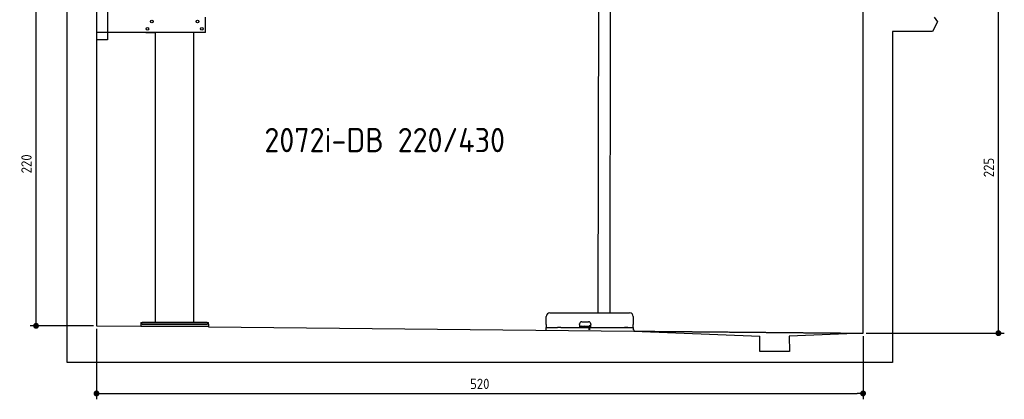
# Model space of a CAD drawing. Header units: millimetres. Extents: x 552 to 7231, y 5417 to 12936.
# Tile 1 of 5: x 552 to 7231, y 5417 to 7995. Entities that reach past the tile are written whole.
import ezdxf

# ---------------------------------------------------------------- set-up
doc = ezdxf.new("R2010")
doc.units = ezdxf.units.MM
doc.linetypes.add('GEN3', pattern=[6.25, 5, -1.25])
doc.layers.get('0').update_dxf_attribs({"lineweight": 25})
doc.layers.add('3', color=6, linetype='GEN3', lineweight=25)
doc.layers.add('4', color=3, linetype='Continuous', lineweight=25)
doc.styles.get("Standard").update_dxf_attribs({"font": 'ISOCP.SHX'})
doc.styles.add('STANDARD-1', font='arial.ttf')
doc.dimstyles.new('GEN-ISO$0', dxfattribs={"dimscale": 20, "dimtxt": 3.5, "dimasz": 2, "dimexe": 2, "dimexo": 1, "dimgap": 1.5, "dimtad": 1, "dimdec": 1, "dimlfac": 0.1, "dimdsep": 46, "dimtxsty": 'Standard', "dimblk": 'PUNKT', "dimcen": 2, "dimclrd": 256, "dimclre": 256, "dimclrt": 2, "dimadec": 0, "dimazin": 0, "dimtp": 0.1, "dimtm": 0.1, "dimtfac": 0.71, "dimtdec": 1, "dimtmove": 2, "dimatfit": 3, "dimldrblk": 'PUNKT', "dimfxl": 1, "dimtolj": 1, "dimarcsym": 0})

# ---------------------------------------------------------------- blocks, each defined once
blk = doc.blocks.new('PUNKT')
at = {"layer": '4', "color": 0, "linetype": 'ByBlock'}
blk.add_line((-0.5, 0), (-1, 0), dxfattribs=at)
at = {"layer": '4', "color": 0, "linetype": 'ByBlock', "const_width": 0.5}
blk.add_lwpolyline([(-0.25, 0, 1), (0.25, 0, 1)], format="xyb", close=True, dxfattribs=at)
blk = doc.blocks.new('*D4')
at = {"layer": '4', "lineweight": -2, "transparency": 16777216}
for p, q in [((6792.8, 8115.9), (7231, 8115.9)), ((7191, 5905.9), (7191, 8075.9)), ((6292.8, 5865.9), (7231, 5865.9))]:
    blk.add_line(p, q, dxfattribs=at)
at = {"layer": 'Defpoints', "color": 0, "transparency": 16777216}
for p in [(6772.8, 8115.9), (7191, 8115.9), (6272.8, 5865.9)]:
    blk.add_point(p, dxfattribs=at)
at = {"layer": '4', "lineweight": -2, "transparency": 16777216, "xscale": 40, "yscale": 40, "zscale": 40}
for p, rotation in [((7191, 8115.9), 90), ((7191, 5865.9), 270)]:
    blk.add_blockref('PUNKT', p, dxfattribs=dict(at, rotation=rotation))
at = {"layer": '4', "color": 2, "transparency": 16777216, "insert": (7125.9, 6990.9), "char_height": 70, "attachment_point": 5, "rotation": 90}
blk.add_mtext('\\A1;225', dxfattribs=at)
blk = doc.blocks.new('*D6')
at = {"layer": '4', "lineweight": -2, "transparency": 16777216}
for p, q in [((852.8, 8115.9), (622.8, 8115.9)), ((662.8, 5955.9), (662.8, 8075.9)), ((1052.8, 5915.9), (622.8, 5915.9))]:
    blk.add_line(p, q, dxfattribs=at)
at = {"layer": 'Defpoints', "color": 0, "transparency": 16777216}
for p in [(662.8, 8115.9), (872.8, 8115.9), (1072.8, 5915.9)]:
    blk.add_point(p, dxfattribs=at)
at = {"layer": '4', "lineweight": -2, "transparency": 16777216, "xscale": 40, "yscale": 40, "zscale": 40}
for p, rotation in [((662.8, 8115.9), 90), ((662.8, 5915.9), 270)]:
    blk.add_blockref('PUNKT', p, dxfattribs=dict(at, rotation=rotation))
at = {"layer": '4', "color": 2, "transparency": 16777216, "insert": (597.8, 7015.9), "char_height": 70, "attachment_point": 5, "rotation": 90}
blk.add_mtext('\\A1;220', dxfattribs=at)
blk = doc.blocks.new('*D12')
at = {"layer": '4', "lineweight": -2, "transparency": 16777216}
for p, q in [((1072.8, 5895.9), (1072.8, 5416.8)), ((6272.8, 5845.9), (6272.8, 5416.8)), ((1112.8, 5456.8), (6232.8, 5456.8))]:
    blk.add_line(p, q, dxfattribs=at)
at = {"layer": 'Defpoints', "color": 0, "transparency": 16777216}
for p in [(1072.8, 5915.9), (6272.8, 5865.9), (6272.8, 5456.8)]:
    blk.add_point(p, dxfattribs=at)
at = {"layer": '4', "lineweight": -2, "transparency": 16777216, "xscale": 40, "yscale": 40, "zscale": 40, "rotation": 180}
blk.add_blockref('PUNKT', (1072.8, 5456.8), dxfattribs=at)
at = {"layer": '4', "lineweight": -2, "transparency": 16777216, "xscale": 40, "yscale": 40, "zscale": 40}
blk.add_blockref('PUNKT', (6272.8, 5456.8), dxfattribs=at)
at = {"layer": '4', "color": 2, "transparency": 16777216, "insert": (3672.8, 5521.8), "char_height": 70, "attachment_point": 5}
blk.add_mtext('\\A1;520', dxfattribs=at)

msp = doc.modelspace()

# ---------------------------------------------------------------- linework, layer by layer
for p, q in [((872.77, 5665.9), (872.77, 12615.9)), ((1072.77, 12415.9), (1072.77, 5915.9)), ((4477.21, 8174.04), (4474.18, 6003.98)), ((4557.21, 8173.92), (4554.18, 6003.98)), ((6272.78, 5865.9), (6272.78, 8115.9)), ((1147.77, 8063.02), (1147.77, 7858.02)), ((1812.77, 7908.02), (1812.77, 8013.02)), ((6778.31, 7980.37), (6743.82, 7915.9)), ((6755.25, 8012.82), (6778.31, 7980.37)), ((1812.77, 7908.02), (1072.77, 7908.02)), ((1407.77, 7908.02), (1470.77, 7908.02)), ((1472.77, 5938.02), (1472.77, 7908.02)), ((1732.77, 5938.02), (1732.77, 7908.02)), ((1797.77, 7908.02), (1734.77, 7908.02)), ((6743.82, 7915.9), (6472.77, 7915.9)), ((6472.77, 7915.9), (6472.77, 5665.9)), ((6472.77, 7915.9), (6472.77, 7665.9)), ((1147.77, 7858.02), (1072.77, 7858.02)), ((4124.05, 5923.98), (4124.05, 5978.98)), ((4149.05, 6003.98), (4689.05, 6003.98)), ((4714.05, 5978.98), (4714.05, 5923.98)), ((1072.77, 5915.9), (1372.77, 5913.02)), ((1372.77, 5938.02), (1372.77, 5928.02)), ((1372.77, 5938.02), (1382.77, 5938.02)), ((1372.77, 5928.02), (1372.77, 5913.02)), ((1832.77, 5928.02), (1372.77, 5928.02)), ((1372.77, 5913.02), (1832.77, 5913.02)), ((1822.77, 5938.02), (1382.77, 5938.02)), ((1382.77, 5928.02), (1822.77, 5928.02)), ((1822.77, 5938.02), (1832.77, 5938.02)), ((1832.77, 5928.02), (1832.77, 5938.02)), ((1832.77, 5928.02), (1832.77, 5913.02)), ((1832.77, 5913.02), (1832.77, 5908.59)), ((1832.77, 5908.59), (4717.77, 5880.85)), ((4121.55, 5903.98), (4131.55, 5903.98)), ((4121.55, 5903.98), (4121.55, 5888.98)), ((4124.05, 5923.98), (4124.05, 5903.98)), ((4131.55, 5903.98), (4178, 5903.98)), ((4178, 5903.98), (4187.59, 5903.98)), ((4187.59, 5903.98), (4200.65, 5903.98)), ((4222.44, 5903.98), (4200.65, 5903.98)), ((4222.44, 5903.98), (4235.5, 5903.98)), ((4235.5, 5903.98), (4245.09, 5903.98)), ((4245.09, 5903.98), (4405.55, 5903.98)), ((4350.05, 5923.98), (4350.05, 5928.98)), ((4350.05, 5923.98), (4350.05, 5903.98)), ((4352.05, 5913.98), (4350.05, 5913.98)), ((4352.05, 5913.98), (4424.05, 5913.98)), ((4365.05, 5943.98), (4411.05, 5943.98)), ((4405.55, 5903.98), (4415.55, 5903.98)), ((4417.55, 5903.98), (4415.55, 5903.98)), ((4415.55, 5888.98), (4415.55, 5903.98)), ((4416.05, 5915.98), (4417.05, 5915.98)), ((4426.05, 5915.98), (4417.05, 5915.98)), ((4417.55, 5903.98), (4427.55, 5903.98)), ((4417.55, 5903.98), (4417.55, 5888.98)), ((4423.05, 5915.98), (4423.05, 5914.98)), ((4423.05, 5913.98), (4423.05, 5914.98)), ((4426.05, 5913.98), (4424.05, 5913.98)), ((4426.05, 5928.98), (4426.05, 5923.98)), ((4426.05, 5903.98), (4426.05, 5923.98)), ((4427.55, 5903.98), (4633, 5903.98)), ((4577.44, 5903.98), (4590.5, 5903.98)), ((4590.5, 5903.98), (4600.09, 5903.98)), ((4600.09, 5903.98), (4706.55, 5903.98)), ((4633, 5903.98), (4642.59, 5903.98)), ((4642.59, 5903.98), (4655.65, 5903.98)), ((4677.44, 5903.98), (4655.65, 5903.98)), ((4706.55, 5903.98), (4716.55, 5903.98)), ((4714.05, 5903.98), (4714.05, 5923.98)), ((4716.55, 5888.98), (4716.55, 5903.98)), ((4717.77, 5888.98), (4717.77, 5879.89)), ((4717.77, 5879.89), (5572.77, 5845.81)), ((5572.77, 5740.9), (5572.77, 5845.81)), ((6272.78, 5865.9), (5772.32, 5845.81)), ((5772.32, 5845.81), (5772.77, 5740.9)), ((5772.77, 5740.9), (5572.77, 5740.9)), ((6472.77, 5665.9), (872.77, 5665.9))]:
    msp.add_line(p, q)
for centre in [(1447.77, 7983.02), (1757.77, 7983.02), (1417.77, 7933.02), (1787.77, 7933.02)]:
    msp.add_circle(centre, 9)
for centre, radius, start, end in [((4149.05, 5978.98), 25, 90, 180), ((4689.05, 5978.98), 25, 0, 90), ((4365.05, 5928.98), 15, 90, 180), ((4357.31, 5914.98), 1, 270, 330), ((4359.05, 5913.98), 1, 0, 150), ((4379.05, 5913.98), 1, 30, 180), ((4380.78, 5914.98), 1, 210, 270), ((4411.05, 5928.98), 15, 0, 90), ((4414.05, 5914.98), 1, 270, 0), ((4416.05, 5914.98), 1, 90, 180)]:
    msp.add_arc(centre, radius, start, end)
at = {"layer": '3'}
msp.add_line((4717.77, 5879.89), (6272.78, 5865.9), dxfattribs=at)

# ---------------------------------------------------------------- texts
at = {"insert": (2211.72, 7260.01), "char_height": 165, "width": 2051.959, "attachment_point": 1, "style": 'STANDARD-1'}
msp.add_mtext('\\pt330;{\\Fisocp2|c0;2072i-DB 220/430}', dxfattribs=at)

# ---------------------------------------------------------------- dimensions: what is measured, and where the dimension line sits
at = {"layer": '4'}
for base, p1, p2, picture, middle in [((662.77, 8115.9), (1072.77, 5915.9), (872.77, 8115.9), '*D6', (597.77, 7015.9)), ((7190.95, 8115.9), (6272.78, 5865.9), (6772.77, 8115.9), '*D4', (7125.95, 6990.9))]:
    dim = msp.add_linear_dim(base=base, p1=p1, p2=p2, angle=90, dimstyle='GEN-ISO$0', dxfattribs=at)
    dim.commit()
    dim.dimension.update_dxf_attribs({"geometry": picture, "text_midpoint": middle})
dim = msp.add_linear_dim(base=(6272.78, 5456.81), p1=(1072.77, 5915.9), p2=(6272.78, 5865.9), dimstyle='GEN-ISO$0', dxfattribs=at)
dim.commit()
dim.dimension.update_dxf_attribs({"geometry": '*D12', "text_midpoint": (3672.78, 5521.81)})

doc.saveas('drawing.dxf')
